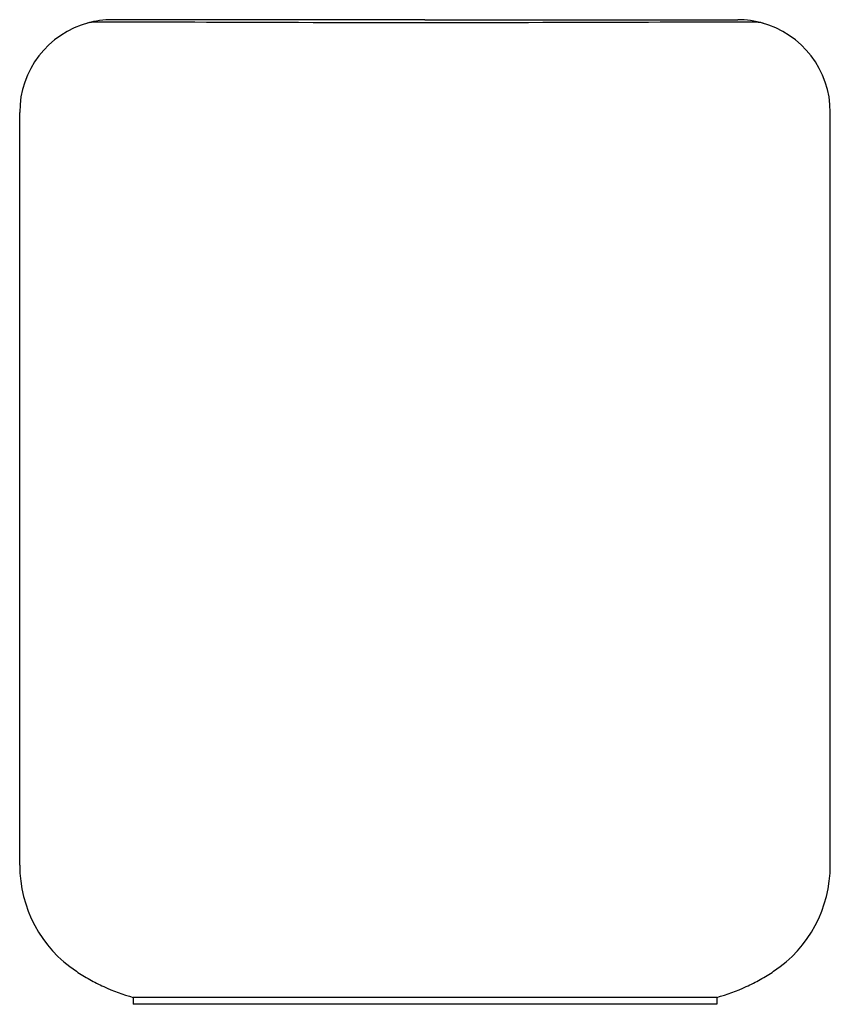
# Model space of a CAD drawing. Header units: millimetres. Extents: x 4433.996 to 4434.346, y 2539.743 to 2540.168.
import ezdxf

# ---------------------------------------------------------------- set-up
doc = ezdxf.new("R2010")
doc.units = ezdxf.units.MM
doc.layers.add('SANINDUSA', color=3, linetype='Continuous')

msp = doc.modelspace()

# ---------------------------------------------------------------- linework, layer by layer
at = {"layer": 'SANINDUSA'}
for p, q in [((4434.170732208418, 2540.167645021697), (4434.035732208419, 2540.167645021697)), ((4434.170732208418, 2540.167645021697), (4434.305732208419, 2540.167645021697)), ((4433.995732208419, 2539.802645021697), (4433.995732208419, 2540.127645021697)), ((4434.345732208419, 2539.802645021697), (4434.345732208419, 2540.127645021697)), ((4434.296732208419, 2539.745645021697), (4434.044732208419, 2539.745645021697)), ((4434.044732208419, 2539.745645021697), (4434.044732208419, 2539.742645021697)), ((4434.296732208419, 2539.745645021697), (4434.296732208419, 2539.742645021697)), ((4434.296732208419, 2539.742645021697), (4434.044732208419, 2539.742645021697))]:
    msp.add_line(p, q, dxfattribs=at)
at = {"layer": 'SANINDUSA', "flags": 128}
for points in [[(4434.170732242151, 2540.166286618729), (4434.168141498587, 2540.166286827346), (4434.161511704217, 2540.166290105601), (4434.154885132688, 2540.166295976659), (4434.148278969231, 2540.166304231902), (4434.14171093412, 2540.166314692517), (4434.135199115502, 2540.166327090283), (4434.128761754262, 2540.166341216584), (4434.122417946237, 2540.166356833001), (4434.116185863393, 2540.166373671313), (4434.110082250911, 2540.166391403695), (4434.104147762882, 2540.166409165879), (4434.098336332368, 2540.166426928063), (4434.092638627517, 2540.166444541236), (4434.087076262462, 2540.16646179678), (4434.081671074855, 2540.166478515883), (4434.076444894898, 2540.166494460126), (4434.07141915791, 2540.166509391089), (4434.066616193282, 2540.166523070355), (4434.062056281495, 2540.16653531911), (4434.05775677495, 2540.166545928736), (4434.053733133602, 2540.166554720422), (4434.049994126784, 2540.16656163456), (4434.046495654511, 2540.166566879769), (4434.043243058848, 2540.166570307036), (4434.040257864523, 2540.166571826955), (4434.037549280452, 2540.166571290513), (4434.03512568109, 2540.166568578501), (4434.032994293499, 2540.166563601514), (4434.031160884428, 2540.16655624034), (4434.029629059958, 2540.166546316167), (4434.028398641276, 2540.166533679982), (4434.027459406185, 2540.166517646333), (4434.026749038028, 2540.166494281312), (4434.026312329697, 2540.166462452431), (4434.025874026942, 2540.166402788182), (4434.025670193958, 2540.166356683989)], [(4434.315744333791, 2540.166368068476), (4434.315546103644, 2540.166410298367), (4434.315129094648, 2540.16646474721), (4434.314769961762, 2540.166491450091), (4434.314394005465, 2540.16650709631), (4434.313520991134, 2540.166527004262), (4434.312475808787, 2540.166540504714), (4434.311067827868, 2540.166551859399), (4434.309368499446, 2540.166560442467), (4434.307372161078, 2540.166566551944), (4434.305079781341, 2540.166570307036), (4434.302495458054, 2540.166571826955), (4434.299625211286, 2540.16657126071), (4434.296476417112, 2540.166568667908), (4434.293057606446, 2540.166564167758), (4434.289378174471, 2540.16655790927), (4434.285445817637, 2540.166549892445), (4434.281293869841, 2540.166540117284), (4434.276883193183, 2540.166528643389), (4434.272213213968, 2540.166515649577), (4434.267299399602, 2540.166501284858), (4434.262159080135, 2540.166485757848), (4434.256811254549, 2540.166469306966), (4434.251279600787, 2540.166452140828), (4434.245585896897, 2540.166434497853), (4434.239752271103, 2540.166416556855), (4434.233800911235, 2540.166398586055), (4434.227753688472, 2540.166380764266), (4434.221631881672, 2540.16636362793), (4434.215350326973, 2540.166347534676), (4434.208960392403, 2540.166332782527), (4434.202476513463, 2540.1663196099), (4434.19591653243, 2540.16630831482), (4434.189299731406, 2540.166299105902), (4434.182644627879, 2540.166292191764), (4434.175969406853, 2540.166287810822), (4434.170732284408, 2540.166286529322)]]:
    msp.add_lwpolyline(points, dxfattribs=at)
at = {"layer": 'SANINDUSA'}
for centre, radius, start, end in [((4434.035732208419, 2540.127645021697), 0.04000000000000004, 104.8171577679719, 180), ((4434.035680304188, 2540.128020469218), 0.03962457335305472, 89.92495596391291, 105.8368247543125), ((4434.305737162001, 2540.127665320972), 0.03997968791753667, 73.93200222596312, 90.00709141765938), ((4434.305732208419, 2540.127645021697), 0.03999999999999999, 0, 75.18284223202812), ((4434.050732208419, 2539.802645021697), 0.05499999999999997, 180, 236.2746090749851), ((4434.290732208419, 2539.802645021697), 0.05499999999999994, 303.7253909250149, 0)]:
    msp.add_arc(centre, radius, start, end, dxfattribs=at)
for points, knots in [([(4434.020195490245, 2539.756901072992), (4434.021134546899, 2539.756269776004), (4434.022088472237, 2539.755661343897), (4434.024013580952, 2539.754482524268), (4434.024986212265, 2539.753912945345), (4434.027937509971, 2539.752262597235), (4434.029953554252, 2539.75123814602), (4434.036119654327, 2539.74840900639), (4434.040388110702, 2539.746850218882), (4434.044732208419, 2539.745645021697)], [0, 0, 0, 0, 0.125, 0.125, 0.25, 0.25, 0.5, 0.5, 1, 1, 1, 1]), ([(4434.296732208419, 2539.745645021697), (4434.301076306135, 2539.746850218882), (4434.305344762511, 2539.74840900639), (4434.311510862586, 2539.75123814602), (4434.313526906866, 2539.752262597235), (4434.316478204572, 2539.753912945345), (4434.317450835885, 2539.754482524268), (4434.319375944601, 2539.755661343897), (4434.320329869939, 2539.756269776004), (4434.321268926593, 2539.756901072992)], [0, 0, 0, 0, 0.5, 0.5, 0.75, 0.75, 0.875, 0.875, 1, 1, 1, 1])]:
    msp.add_open_spline(points, degree=3, knots=knots, dxfattribs=at)

doc.saveas('drawing.dxf')
